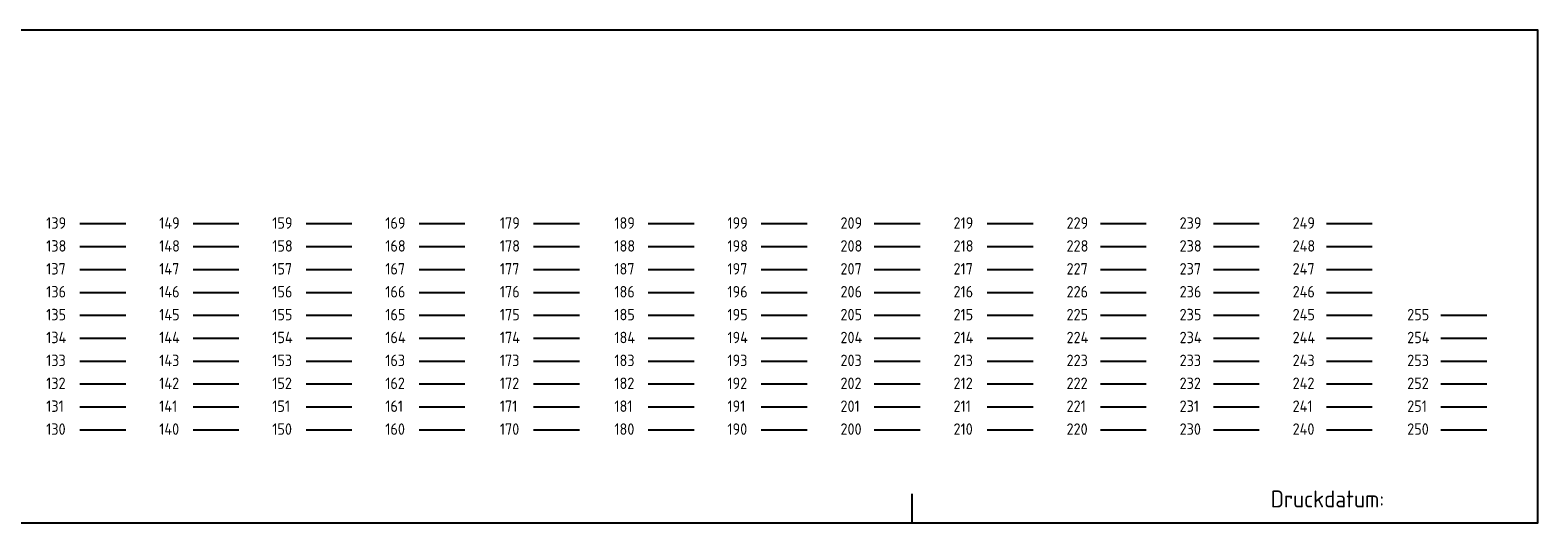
# Model space of a CAD drawing. Extents: x 359 to 1259, y -25 to 120.
# Tile 2 of 2: x 815 to 1259, y -25 to 120. Entities that reach past the tile are written whole.
import ezdxf

# ---------------------------------------------------------------- set-up
doc = ezdxf.new("R2010")
doc.units = 0
doc.header["$LTSCALE"] = 0.15
doc.layers.get('0').update_dxf_attribs({"linetype": 'CONTINUOUS'})
doc.layers.add('$HILSFLINIEN', color=7, linetype='CONTINUOUS')
doc.styles.get("Standard").update_dxf_attribs({"font": 'isocp.shx'})

msp = doc.modelspace()

# ---------------------------------------------------------------- linework, layer by layer
at = {"layer": '$HILSFLINIEN'}
msp.add_lwpolyline([(358.71, -24.8), (1258.71, -24.8), (1258.71, 120.22), (358.71, 120.22)], close=True, dxfattribs=at)
at = {"color": 139}
msp.add_line((829.92, 63.27), (843.4, 63.27), dxfattribs=at)
at = {"color": 149}
msp.add_line((863.17, 63.27), (876.64, 63.27), dxfattribs=at)
at = {"color": 159}
msp.add_line((896.41, 63.27), (909.89, 63.27), dxfattribs=at)
at = {"color": 169}
msp.add_line((929.66, 63.27), (943.14, 63.27), dxfattribs=at)
at = {"color": 179}
msp.add_line((963.35, 63.27), (976.83, 63.27), dxfattribs=at)
at = {"color": 189}
msp.add_line((997.05, 63.27), (1010.52, 63.27), dxfattribs=at)
at = {"color": 199}
msp.add_line((1030.29, 63.27), (1043.77, 63.27), dxfattribs=at)
at = {"color": 209}
msp.add_line((1063.54, 63.27), (1077.02, 63.27), dxfattribs=at)
at = {"color": 219}
msp.add_line((1096.79, 63.27), (1110.27, 63.27), dxfattribs=at)
at = {"color": 229}
msp.add_line((1130.04, 63.27), (1143.51, 63.27), dxfattribs=at)
at = {"color": 239}
msp.add_line((1163.28, 63.27), (1176.76, 63.27), dxfattribs=at)
at = {"color": 249}
msp.add_line((1196.53, 63.27), (1210.01, 63.27), dxfattribs=at)
at = {"color": 138}
msp.add_line((829.92, 56.53), (843.4, 56.53), dxfattribs=at)
at = {"color": 148}
msp.add_line((863.17, 56.53), (876.64, 56.53), dxfattribs=at)
at = {"color": 158}
msp.add_line((896.41, 56.53), (909.89, 56.53), dxfattribs=at)
at = {"color": 168}
msp.add_line((929.66, 56.53), (943.14, 56.53), dxfattribs=at)
at = {"color": 178}
msp.add_line((963.35, 56.53), (976.83, 56.53), dxfattribs=at)
at = {"color": 188}
msp.add_line((997.05, 56.53), (1010.52, 56.53), dxfattribs=at)
at = {"color": 198}
msp.add_line((1030.29, 56.53), (1043.77, 56.53), dxfattribs=at)
at = {"color": 208}
msp.add_line((1063.54, 56.53), (1077.02, 56.53), dxfattribs=at)
at = {"color": 218}
msp.add_line((1096.79, 56.53), (1110.27, 56.53), dxfattribs=at)
at = {"color": 228}
msp.add_line((1130.04, 56.53), (1143.51, 56.53), dxfattribs=at)
at = {"color": 238}
msp.add_line((1163.28, 56.53), (1176.76, 56.53), dxfattribs=at)
at = {"color": 248}
msp.add_line((1196.53, 56.53), (1210.01, 56.53), dxfattribs=at)
at = {"color": 137}
msp.add_line((829.92, 49.79), (843.4, 49.79), dxfattribs=at)
at = {"color": 147}
msp.add_line((863.17, 49.79), (876.64, 49.79), dxfattribs=at)
at = {"color": 157}
msp.add_line((896.41, 49.79), (909.89, 49.79), dxfattribs=at)
at = {"color": 167}
msp.add_line((929.66, 49.79), (943.14, 49.79), dxfattribs=at)
at = {"color": 177}
msp.add_line((963.35, 49.79), (976.83, 49.79), dxfattribs=at)
at = {"color": 187}
msp.add_line((997.05, 49.79), (1010.52, 49.79), dxfattribs=at)
at = {"color": 197}
msp.add_line((1030.29, 49.79), (1043.77, 49.79), dxfattribs=at)
at = {"color": 207}
msp.add_line((1063.54, 49.79), (1077.02, 49.79), dxfattribs=at)
at = {"color": 217}
msp.add_line((1096.79, 49.79), (1110.27, 49.79), dxfattribs=at)
at = {"color": 227}
msp.add_line((1130.04, 49.79), (1143.51, 49.79), dxfattribs=at)
at = {"color": 237}
msp.add_line((1163.28, 49.79), (1176.76, 49.79), dxfattribs=at)
at = {"color": 247}
msp.add_line((1196.53, 49.79), (1210.01, 49.79), dxfattribs=at)
at = {"color": 136}
msp.add_line((829.92, 43.05), (843.4, 43.05), dxfattribs=at)
at = {"color": 146}
msp.add_line((863.17, 43.05), (876.64, 43.05), dxfattribs=at)
at = {"color": 156}
msp.add_line((896.41, 43.05), (909.89, 43.05), dxfattribs=at)
at = {"color": 166}
msp.add_line((929.66, 43.05), (943.14, 43.05), dxfattribs=at)
at = {"color": 176}
msp.add_line((963.35, 43.05), (976.83, 43.05), dxfattribs=at)
at = {"color": 186}
msp.add_line((997.05, 43.05), (1010.52, 43.05), dxfattribs=at)
at = {"color": 196}
msp.add_line((1030.29, 43.05), (1043.77, 43.05), dxfattribs=at)
at = {"color": 206}
msp.add_line((1063.54, 43.05), (1077.02, 43.05), dxfattribs=at)
at = {"color": 216}
msp.add_line((1096.79, 43.05), (1110.27, 43.05), dxfattribs=at)
at = {"color": 226}
msp.add_line((1130.04, 43.05), (1143.51, 43.05), dxfattribs=at)
at = {"color": 236}
msp.add_line((1163.28, 43.05), (1176.76, 43.05), dxfattribs=at)
at = {"color": 246}
msp.add_line((1196.53, 43.05), (1210.01, 43.05), dxfattribs=at)
at = {"color": 135}
msp.add_line((829.92, 36.32), (843.4, 36.32), dxfattribs=at)
at = {"color": 145}
msp.add_line((863.17, 36.32), (876.64, 36.32), dxfattribs=at)
at = {"color": 155}
msp.add_line((896.41, 36.32), (909.89, 36.32), dxfattribs=at)
at = {"color": 165}
msp.add_line((929.66, 36.32), (943.14, 36.32), dxfattribs=at)
at = {"color": 175}
msp.add_line((963.35, 36.32), (976.83, 36.32), dxfattribs=at)
at = {"color": 185}
msp.add_line((997.05, 36.32), (1010.52, 36.32), dxfattribs=at)
at = {"color": 195}
msp.add_line((1030.29, 36.32), (1043.77, 36.32), dxfattribs=at)
at = {"color": 205}
msp.add_line((1063.54, 36.32), (1077.02, 36.32), dxfattribs=at)
at = {"color": 215}
msp.add_line((1096.79, 36.32), (1110.27, 36.32), dxfattribs=at)
at = {"color": 225}
msp.add_line((1130.04, 36.32), (1143.51, 36.32), dxfattribs=at)
at = {"color": 235}
msp.add_line((1163.28, 36.32), (1176.76, 36.32), dxfattribs=at)
at = {"color": 245}
msp.add_line((1196.53, 36.32), (1210.01, 36.32), dxfattribs=at)
at = {"color": 255}
msp.add_line((1230.22, 36.32), (1243.7, 36.32), dxfattribs=at)
at = {"color": 134}
msp.add_line((829.92, 29.58), (843.4, 29.58), dxfattribs=at)
at = {"color": 144}
msp.add_line((863.17, 29.58), (876.64, 29.58), dxfattribs=at)
at = {"color": 154}
msp.add_line((896.41, 29.58), (909.89, 29.58), dxfattribs=at)
at = {"color": 164}
msp.add_line((929.66, 29.58), (943.14, 29.58), dxfattribs=at)
at = {"color": 174}
msp.add_line((963.35, 29.58), (976.83, 29.58), dxfattribs=at)
at = {"color": 184}
msp.add_line((997.05, 29.58), (1010.52, 29.58), dxfattribs=at)
at = {"color": 194}
msp.add_line((1030.29, 29.58), (1043.77, 29.58), dxfattribs=at)
at = {"color": 204}
msp.add_line((1063.54, 29.58), (1077.02, 29.58), dxfattribs=at)
at = {"color": 214}
msp.add_line((1096.79, 29.58), (1110.27, 29.58), dxfattribs=at)
at = {"color": 224}
msp.add_line((1130.04, 29.58), (1143.51, 29.58), dxfattribs=at)
at = {"color": 234}
msp.add_line((1163.28, 29.58), (1176.76, 29.58), dxfattribs=at)
at = {"color": 244}
msp.add_line((1196.53, 29.58), (1210.01, 29.58), dxfattribs=at)
at = {"color": 254}
msp.add_line((1230.22, 29.58), (1243.7, 29.58), dxfattribs=at)
at = {"color": 133}
msp.add_line((829.92, 22.84), (843.4, 22.84), dxfattribs=at)
at = {"color": 143}
msp.add_line((863.17, 22.84), (876.64, 22.84), dxfattribs=at)
at = {"color": 153}
msp.add_line((896.41, 22.84), (909.89, 22.84), dxfattribs=at)
at = {"color": 163}
msp.add_line((929.66, 22.84), (943.14, 22.84), dxfattribs=at)
at = {"color": 173}
msp.add_line((963.35, 22.84), (976.83, 22.84), dxfattribs=at)
at = {"color": 183}
msp.add_line((997.05, 22.84), (1010.52, 22.84), dxfattribs=at)
at = {"color": 193}
msp.add_line((1030.29, 22.84), (1043.77, 22.84), dxfattribs=at)
at = {"color": 203}
msp.add_line((1063.54, 22.84), (1077.02, 22.84), dxfattribs=at)
at = {"color": 213}
msp.add_line((1096.79, 22.84), (1110.27, 22.84), dxfattribs=at)
at = {"color": 223}
msp.add_line((1130.04, 22.84), (1143.51, 22.84), dxfattribs=at)
at = {"color": 233}
msp.add_line((1163.28, 22.84), (1176.76, 22.84), dxfattribs=at)
at = {"color": 243}
msp.add_line((1196.53, 22.84), (1210.01, 22.84), dxfattribs=at)
at = {"color": 253}
msp.add_line((1230.22, 22.84), (1243.7, 22.84), dxfattribs=at)
at = {"color": 132}
msp.add_line((829.92, 16.1), (843.4, 16.1), dxfattribs=at)
at = {"color": 142}
msp.add_line((863.17, 16.1), (876.64, 16.1), dxfattribs=at)
at = {"color": 152}
msp.add_line((896.41, 16.1), (909.89, 16.1), dxfattribs=at)
at = {"color": 162}
msp.add_line((929.66, 16.1), (943.14, 16.1), dxfattribs=at)
at = {"color": 172}
msp.add_line((963.35, 16.1), (976.83, 16.1), dxfattribs=at)
at = {"color": 182}
msp.add_line((997.05, 16.1), (1010.52, 16.1), dxfattribs=at)
at = {"color": 192}
msp.add_line((1030.29, 16.1), (1043.77, 16.1), dxfattribs=at)
at = {"color": 202}
msp.add_line((1063.54, 16.1), (1077.02, 16.1), dxfattribs=at)
at = {"color": 212}
msp.add_line((1096.79, 16.1), (1110.27, 16.1), dxfattribs=at)
at = {"color": 222}
msp.add_line((1130.04, 16.1), (1143.51, 16.1), dxfattribs=at)
at = {"color": 232}
msp.add_line((1163.28, 16.1), (1176.76, 16.1), dxfattribs=at)
at = {"color": 242}
msp.add_line((1196.53, 16.1), (1210.01, 16.1), dxfattribs=at)
at = {"color": 252}
msp.add_line((1230.22, 16.1), (1243.7, 16.1), dxfattribs=at)
at = {"color": 131}
msp.add_line((829.92, 9.36), (843.4, 9.36), dxfattribs=at)
at = {"color": 141}
msp.add_line((863.17, 9.36), (876.64, 9.36), dxfattribs=at)
at = {"color": 151}
msp.add_line((896.41, 9.36), (909.89, 9.36), dxfattribs=at)
at = {"color": 161}
msp.add_line((929.66, 9.36), (943.14, 9.36), dxfattribs=at)
at = {"color": 171}
msp.add_line((963.35, 9.36), (976.83, 9.36), dxfattribs=at)
at = {"color": 181}
msp.add_line((997.05, 9.36), (1010.52, 9.36), dxfattribs=at)
at = {"color": 191}
msp.add_line((1030.29, 9.36), (1043.77, 9.36), dxfattribs=at)
at = {"color": 201}
msp.add_line((1063.54, 9.36), (1077.02, 9.36), dxfattribs=at)
at = {"color": 211}
msp.add_line((1096.79, 9.36), (1110.27, 9.36), dxfattribs=at)
at = {"color": 221}
msp.add_line((1130.04, 9.36), (1143.51, 9.36), dxfattribs=at)
at = {"color": 231}
msp.add_line((1163.28, 9.36), (1176.76, 9.36), dxfattribs=at)
at = {"color": 241}
msp.add_line((1196.53, 9.36), (1210.01, 9.36), dxfattribs=at)
at = {"color": 251}
msp.add_line((1230.22, 9.36), (1243.7, 9.36), dxfattribs=at)
at = {"color": 130}
msp.add_line((829.92, 2.62), (843.4, 2.62), dxfattribs=at)
at = {"color": 140}
msp.add_line((863.17, 2.62), (876.64, 2.62), dxfattribs=at)
at = {"color": 150}
msp.add_line((896.41, 2.62), (909.89, 2.62), dxfattribs=at)
at = {"color": 160}
msp.add_line((929.66, 2.62), (943.14, 2.62), dxfattribs=at)
at = {"color": 170}
msp.add_line((963.35, 2.62), (976.83, 2.62), dxfattribs=at)
at = {"color": 180}
msp.add_line((997.05, 2.62), (1010.52, 2.62), dxfattribs=at)
at = {"color": 190}
msp.add_line((1030.29, 2.62), (1043.77, 2.62), dxfattribs=at)
at = {"color": 200}
msp.add_line((1063.54, 2.62), (1077.02, 2.62), dxfattribs=at)
at = {"color": 210}
msp.add_line((1096.79, 2.62), (1110.27, 2.62), dxfattribs=at)
at = {"color": 220}
msp.add_line((1130.04, 2.62), (1143.51, 2.62), dxfattribs=at)
at = {"color": 230}
msp.add_line((1163.28, 2.62), (1176.76, 2.62), dxfattribs=at)
at = {"color": 240}
msp.add_line((1196.53, 2.62), (1210.01, 2.62), dxfattribs=at)
at = {"color": 250}
msp.add_line((1230.22, 2.62), (1243.7, 2.62), dxfattribs=at)
msp.add_line((1074.71, -24.8), (1074.71, -16.22))

# ---------------------------------------------------------------- texts
for s, height, p in [('139', 3.369, (819.98, 61.77)), ('149', 3.369, (853.23, 61.77)), ('159', 3.369, (886.48, 61.77)), ('169', 3.369, (919.72, 61.77)), ('179', 3.369, (953.42, 61.77)), ('189', 3.369, (987.11, 61.77)), ('199', 3.369, (1020.36, 61.77)), ('209', 3.369, (1053.6, 61.77)), ('219', 3.369, (1086.85, 61.77)), ('229', 3.369, (1120.1, 61.77)), ('239', 3.369, (1153.35, 61.77)), ('249', 3.369, (1186.59, 61.77)), ('138', 3.369, (819.98, 55.03)), ('148', 3.369, (853.23, 55.03)), ('158', 3.369, (886.48, 55.03)), ('168', 3.369, (919.72, 55.03)), ('178', 3.369, (953.42, 55.03)), ('188', 3.369, (987.11, 55.03)), ('198', 3.369, (1020.36, 55.03)), ('208', 3.369, (1053.6, 55.03)), ('218', 3.369, (1086.85, 55.03)), ('228', 3.369, (1120.1, 55.03)), ('238', 3.369, (1153.35, 55.03)), ('248', 3.369, (1186.59, 55.03)), ('137', 3.369, (819.98, 48.29)), ('147', 3.369, (853.23, 48.29)), ('157', 3.369, (886.48, 48.29)), ('167', 3.369, (919.72, 48.29)), ('177', 3.369, (953.42, 48.29)), ('187', 3.369, (987.11, 48.29)), ('197', 3.369, (1020.36, 48.29)), ('207', 3.369, (1053.6, 48.29)), ('217', 3.369, (1086.85, 48.29)), ('227', 3.369, (1120.1, 48.29)), ('237', 3.369, (1153.35, 48.29)), ('247', 3.369, (1186.59, 48.29)), ('136', 3.369, (819.98, 41.55)), ('146', 3.369, (853.23, 41.55)), ('156', 3.369, (886.48, 41.55)), ('166', 3.369, (919.72, 41.55)), ('176', 3.369, (953.42, 41.55)), ('186', 3.369, (987.11, 41.55)), ('196', 3.369, (1020.36, 41.55)), ('206', 3.369, (1053.6, 41.55)), ('216', 3.369, (1086.85, 41.55)), ('226', 3.369, (1120.1, 41.55)), ('236', 3.369, (1153.35, 41.55)), ('246', 3.369, (1186.59, 41.55)), ('135', 3.369, (819.98, 34.82)), ('145', 3.369, (853.23, 34.82)), ('155', 3.369, (886.48, 34.82)), ('165', 3.369, (919.72, 34.82)), ('175', 3.369, (953.42, 34.82)), ('185', 3.369, (987.11, 34.82)), ('195', 3.369, (1020.36, 34.82)), ('205', 3.369, (1053.6, 34.82)), ('215', 3.369, (1086.85, 34.82)), ('225', 3.369, (1120.1, 34.82)), ('235', 3.369, (1153.35, 34.82)), ('245', 3.369, (1186.59, 34.82)), ('255', 3.369, (1220.29, 34.82)), ('134', 3.369, (819.98, 28.08)), ('144', 3.369, (853.23, 28.08)), ('154', 3.369, (886.48, 28.08)), ('164', 3.369, (919.72, 28.08)), ('174', 3.369, (953.42, 28.08)), ('184', 3.369, (987.11, 28.08)), ('194', 3.369, (1020.36, 28.08)), ('204', 3.369, (1053.6, 28.08)), ('214', 3.369, (1086.85, 28.08)), ('224', 3.369, (1120.1, 28.08)), ('234', 3.369, (1153.35, 28.08)), ('244', 3.369, (1186.59, 28.08)), ('254', 3.369, (1220.29, 28.08)), ('133', 3.369, (819.98, 21.34)), ('143', 3.369, (853.23, 21.34)), ('153', 3.369, (886.48, 21.34)), ('163', 3.369, (919.72, 21.34)), ('173', 3.369, (953.42, 21.34)), ('183', 3.369, (987.11, 21.34)), ('193', 3.369, (1020.36, 21.34)), ('203', 3.369, (1053.6, 21.34)), ('213', 3.369, (1086.85, 21.34)), ('223', 3.369, (1120.1, 21.34)), ('233', 3.369, (1153.35, 21.34)), ('243', 3.369, (1186.59, 21.34)), ('253', 3.369, (1220.29, 21.34)), ('132', 3.369, (819.98, 14.6)), ('142', 3.369, (853.23, 14.6)), ('152', 3.369, (886.48, 14.6)), ('162', 3.369, (919.72, 14.6)), ('172', 3.369, (953.42, 14.6)), ('182', 3.369, (987.11, 14.6)), ('192', 3.369, (1020.36, 14.6)), ('202', 3.369, (1053.6, 14.6)), ('212', 3.369, (1086.85, 14.6)), ('222', 3.369, (1120.1, 14.6)), ('232', 3.369, (1153.35, 14.6)), ('242', 3.369, (1186.59, 14.6)), ('252', 3.369, (1220.29, 14.6)), ('131', 3.369, (819.98, 7.86)), ('141', 3.369, (853.23, 7.86)), ('151', 3.369, (886.48, 7.86)), ('161', 3.369, (919.72, 7.86)), ('171', 3.369, (953.42, 7.86)), ('181', 3.369, (987.11, 7.86)), ('191', 3.369, (1020.36, 7.86)), ('201', 3.369, (1053.6, 7.86)), ('211', 3.369, (1086.85, 7.86)), ('221', 3.369, (1120.1, 7.86)), ('231', 3.369, (1153.35, 7.86)), ('241', 3.369, (1186.59, 7.86)), ('251', 3.369, (1220.29, 7.86)), ('130', 3.369, (819.98, 1.12)), ('140', 3.369, (853.23, 1.12)), ('150', 3.369, (886.48, 1.12)), ('160', 3.369, (919.72, 1.12)), ('170', 3.369, (953.42, 1.12)), ('180', 3.369, (987.11, 1.12)), ('190', 3.369, (1020.36, 1.12)), ('200', 3.369, (1053.6, 1.12)), ('210', 3.369, (1086.85, 1.12)), ('220', 3.369, (1120.1, 1.12)), ('230', 3.369, (1153.35, 1.12)), ('240', 3.369, (1186.59, 1.12)), ('250', 3.369, (1220.29, 1.12)), ('Druckdatum:', 5, (1180.15, -20.26))]:
    msp.add_text(s, height=height).set_placement(p)

doc.saveas('drawing.dxf')
